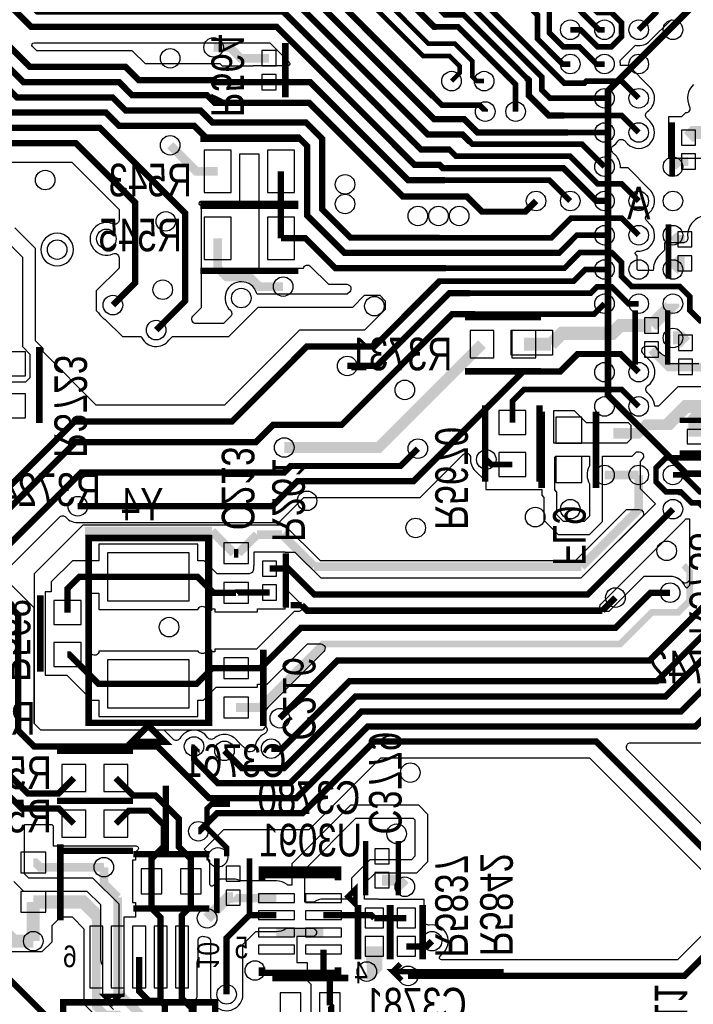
# Model space of a CAD drawing. Extents: x -394 to 5394, y -1015 to 6968.
# Tile 39 of 63: x 1781 to 2401, y 2602 to 3507. Entities that reach past the tile are written whole.
import ezdxf

# ---------------------------------------------------------------- set-up
doc = ezdxf.new("R2010")
doc.units = 0
for name, color, linetype in [('BG_SILKSCREEN_BOTTOM', 132, 'CONTINUOUS'), ('ET_BOTTOM', 1, 'CONTINUOUS'), ('PG_SILKSCREEN_BOTTOM', 2, 'CONTINUOUS'), ('PIN_BOTTOM', 1, 'CONTINUOUS'), ('RD_SILKSCREEN_BOTTOM', 254, 'CONTINUOUS'), ('VC_BOTTOM', 1, 'CONTINUOUS')]:
    doc.layers.add(name, color=color, linetype=linetype)

msp = doc.modelspace()

# ---------------------------------------------------------------- linework, layer by layer
at = {"layer": 'BG_SILKSCREEN_BOTTOM'}
for points, const_width in [([(1915, 2740), (1915, 2803)], 6), ([(1974, 2786), (1957, 2786), (1953, 2782), (1953, 2764), (1971, 2746), (1971, 2738)], 5), ([(2124, 2632), (2131, 2639)], 5), ([(2226, 2632), (2124, 2632), (2132, 2624)], 5)]:
    msp.add_lwpolyline(points, dxfattribs=dict(at, const_width=const_width))
at = {"layer": 'ET_BOTTOM'}
for points, format in [([(2077, 3974.2, 5.8, 5.8, 0), (2120.8, 3974.2, 5.8, 5.8, 0), (2302, 3793, 5.8, 5.8, 0), (2302, 3762, 5.8, 5.8, 0), (2332, 3732, 5.8, 5.8, 0), (2332, 3720, 5.2, 5.2, 0), (2332, 3671.9999, 5.2, 5.2, 0), (2365.876, 3638.1239, 5.2, 5.2, 0), (2365.876, 3513.828, 5.2, 5.2, 0), (2350.276, 3498.228, 5.2, 5.2, 0)], "xyseb"), ([(1729, 3796.0158, 5.8, 5.8, 0), (1729, 3688, 5.8, 5.8, 0), (1855, 3562, 5.8, 5.8, 0), (2036, 3562, 5.8, 5.8, 0), (2161, 3437, 5.2, 5.2, 0), (2169, 3429, 5.2, 5.2, 0), (2203.8, 3429, 5.2, 5.2, 0), (2209, 3423.8, 5.2, 5.2, 0), (2209, 3423, 5.2, 5.2, 0)], "xyseb"), ([(2287.283, 3498.228, 5.2, 5.2, 0), (2296.7174, 3498.228, 5.2, 5.2, 0), (2312.3174, 3482.628, 5.2, 5.2, 0), (2325.2418, 3482.628, 5.2, 5.2, 0), (2334.38, 3491.7662, 5.2, 5.2, 0), (2334.38, 3504.6898, 5.2, 5.2, 0), (2324.9458, 3514.124, 5.2, 5.2, 0), (2312.3182, 3514.124, 5.2, 5.2, 0), (2293, 3533.4422, 5.2, 5.2, 0), (2293, 3560, 5.2, 5.2, 0), (2224, 3629, 5.2, 5.2, 0), (2224, 3637.3016, 5.2, 5.2, 0), (2217, 3644.3016, 5.2, 5.2, 0), (2217, 3658.1016, 5.2, 5.2, 0), (2224, 3665.1016, 5.2, 5.2, 0), (2224, 3678.9016, 5.2, 5.2, 0), (2217, 3685.9016, 5.2, 5.2, 0), (2217, 3699.7016, 5.2, 5.2, 0), (2224, 3706.7016, 5.2, 5.2, 0), (2224, 3718, 5.8, 5.8, 0), (2190.7087, 3751.2913, 5.8, 5.8, 0), (2190.7087, 3783, 5.8, 5.8, 0)], "xyseb"), ([(2318.78, 3372.244, 5.2, 5.2, 0), (2298.024, 3393, 5.2, 5.2, 0), (2197, 3393, 5.2, 5.2, 0), (2194.9315, 3395.0685, 5.8, 5.8, 0), (2188, 3402, 5.8, 5.8, 0), (2156, 3402, 5.8, 5.8, 0), (2029, 3529, 5.8, 5.8, 0), (1805, 3529, 5.8, 5.8, 0), (1766, 3568, 5.8, 5.8, 0), (1578.9309, 3568, 5.8, 5.8, 0), (1559, 3587.9309, 5.8, 5.8, 0), (1559, 3625, 5.8, 5.8, 0), (1520, 3664, 5.8, 5.8, 0), (1336, 3664, 5.8, 5.8, 0), (1322, 3650, 5.8, 5.8, 0)], "xyseb"), ([(2350.276, 3340.748, 5.2, 5.2, 0), (2334.38, 3356.644, 5.2, 5.2, 0), (2312.3174, 3356.644, 5.2, 5.2, 0), (2286.9614, 3382, 5.2, 5.2, 0), (2182.0001, 3382, 5.2, 5.2, 0), (2176.0001, 3388, 5.8, 5.8, 0), (2150, 3388, 5.8, 5.8, 0), (2023, 3515, 5.8, 5.8, 0), (1797, 3515, 5.8, 5.8, 0), (1758, 3554, 5.8, 5.8, 0), (1573, 3554, 5.8, 5.8, 0), (1545, 3582, 5.8, 5.8, 0), (1545, 3619, 5.8, 5.8, 0), (1521, 3643, 5.8, 5.8, 0), (1424, 3643, 5.8, 5.8, 0), (1359, 3578, 5.8, 5.8, 0), (1287, 3578, 5.8, 5.8, 0)], "xyseb"), ([(2065.252, 3637.3464, 5.8, 5.8, 0), (2065.252, 3597.748, 5.8, 5.8, 0), (2162, 3501, 5.8, 5.8, 0), (2164, 3501, 5.2, 5.2, 0), (2184, 3501, 5.2, 5.2, 0), (2237, 3448, 5.2, 5.2, 0), (2237, 3423, 5.2, 5.2, 0)], "xyseb"), ([(2350.276, 3403.74, 5.2, 5.2, 0), (2334.676, 3419.34, 5.2, 5.2, 0), (2281.66, 3419.34, 5.8, 5.8, 0), (2267.66, 3419.34, 5.8, 5.8, 0), (2249, 3438, 5.8, 5.8, 0), (2249, 3452, 5.8, 5.8, 0), (2247.0005, 3453.9995, 5.2, 5.2, 0), (2189, 3512, 5.2, 5.2, 0), (2172, 3512, 5.2, 5.2, 0), (2158, 3526, 5.8, 5.8, 0), (2081, 3603, 5.8, 5.8, 0), (2081, 3637.3464, 5.8, 5.8, 0)], "xyseb"), ([(2318.78, 3435.236, 5.2, 5.2, 0), (2268.764, 3435.236, 5.2, 5.2, 0), (2261, 3443, 5.2, 5.2, 0), (2261, 3455.0003, 5.2, 5.2, 0), (2192.997, 3523, 5.2, 5.2, 0), (2181.5124, 3523, 5.2, 5.2, 0), (2160.5, 3544.0124, 5.8, 5.8, 0), (2096.748, 3607.7644, 5.8, 5.8, 0), (2096.748, 3637.3464, 5.8, 5.8, 0)], "xyseb"), ([(2112.496, 3637.3464, 5.8, 5.8, 0), (2112.496, 3614.0101, 5.8, 5.8, 0), (2161, 3565.5061, 5.2, 5.2, 0), (2176.4, 3550.1061, 5.2, 5.2, 0), (2176.4, 3543.5374, 5.2, 5.2, 0), (2186.7374, 3533.2, 5.2, 5.2, 0), (2197.8, 3533.2, 5.2, 5.2, 0), (2282, 3449, 5.2, 5.2, 0), (2300.164, 3449, 5.2, 5.2, 0), (2302, 3450.836, 5.2, 5.2, 0), (2334.676, 3450.836, 5.2, 5.2, 0), (2350.276, 3435.236, 5.2, 5.2, 0)], "xyseb"), ([(2318.78, 3403.74, 5.2, 5.2, 0), (2285.2601, 3403.74, 5.8, 5.8, 0), (2201.774, 3403.74, 5.8, 5.8, 0), (2189.514, 3416, 5.8, 5.8, 0), (2162, 3416, 5.8, 5.8, 0), (2035, 3543, 5.8, 5.8, 0), (1814, 3543, 5.8, 5.8, 0), (1775, 3582, 5.8, 5.8, 0), (1703, 3582, 5.8, 5.8, 0), (1683, 3602, 5.8, 5.8, 0)], "xyseb"), ([(1465, 3577, 5.8, 5.8, 0), (1465, 3574, 5.8, 5.8, 0), (1542, 3497, 5.8, 5.8, 0), (1699, 3497, 5.8, 5.8, 0), (1726, 3470, 5.8, 5.8, 0), (1744, 3470, 5.8, 5.8, 0), (1778, 3436, 5.8, 5.8, 0), (1866, 3436, 5.8, 5.8, 0), (1878, 3424, 5.8, 5.8, 0), (1947, 3424, 5.8, 5.8, 0), (1958, 3413, 5.8, 5.8, 0), (2044, 3413, 5.8, 5.8, 0), (2059, 3398, 5.8, 5.8, 0), (2059, 3333, 5.8, 5.8, 0), (2085, 3307, 5.8, 5.8, 0), (2167, 3307, 5.2, 5.2, 0), (2270, 3307, 5.2, 5.2, 0), (2287.852, 3324.852, 5.2, 5.2, 0), (2334.676, 3324.852, 5.2, 5.2, 0), (2350.276, 3309.252, 5.2, 5.2, 0)], "xyseb"), ([(2318.78, 3309.252, 5.2, 5.2, 0), (2293.2521, 3309.252, 5.2, 5.2, 0), (2277.0001, 3293, 5.8, 5.8, 0), (2079.4838, 3293, 5.8, 5.8, 0), (2045, 3327.4838, 5.8, 5.8, 0), (2045, 3391.415, 5.8, 5.8, 0), (2037.415, 3399, 5.8, 5.8, 0), (1952, 3399, 5.8, 5.8, 0), (1941, 3410, 5.8, 5.8, 0), (1872, 3410, 5.8, 5.8, 0), (1860, 3422, 5.8, 5.8, 0), (1772, 3422, 5.8, 5.8, 0), (1738, 3456, 5.8, 5.8, 0), (1720, 3456, 5.8, 5.8, 0), (1693, 3483, 5.8, 5.8, 0), (1530, 3483, 5.8, 5.8, 0), (1475, 3538, 5.8, 5.8, 0), (1421, 3538, 5.8, 5.8, 0), (1399, 3516, 5.8, 5.8, 0), (1330, 3516, 5.8, 5.8, 0), (1200.2, 3386.2, 5.8, 5.8, 0), (1200.2, 3237.2997, 5.8, 5.8, 0), (1119.9003, 3157, 5.8, 5.8, 0)], "xyseb"), ([(2425.6142, 3322.3508, 0.705192), (2395.4201, 3306.9153, -0.452879), (2391.454, 3302.396), (2374.1351, 3302.396), (2374.1351, 3295.5752), (2369.0439, 3290.4841, 0.185941), (2363.7943, 3278.6562), (2363.6992, 3276.7562), (2349.8618, 3276.7562), (2348.9802, 3277.6378), (2348.9802, 3290.2654), (2346.5706, 3292.675), (2348.6149, 3294.7193), (2349.5047, 3294.6722, 0.687462), (2360.5999, 3319.5759), (2357.7455, 3322.4303, -0.473669), (2358.3594, 3328.5897, 0.473671), (2360.5999, 3351.0719), (2340.4276, 3371.2442), (2333.4671, 3371.2442), (2333.3537, 3373.1237, 0.183289), (2329.1039, 3382.5679), (2326.2495, 3385.4223, -0.473669), (2326.8634, 3391.5817, 0.099656), (2330.9383, 3395.6566, -0.473669), (2337.0977, 3396.2705), (2339.9521, 3393.4161, 1), (2360.5999, 3414.0639), (2357.7455, 3416.9183, -0.473669), (2358.3594, 3423.0777, 0.473671), (2360.5999, 3445.5599), (2340.7236, 3465.4362), (2333.4484, 3465.4362), (2333.3671, 3467.3514, 0.025452), (2333.2286, 3468.8304), (2333.0845, 3469.8229), (2347.1851, 3483.9235), (2348.1776, 3483.7794, 0.236682), (2360.5999, 3487.9041), (2380.4762, 3507.7804)], "xyb"), ([(2010, 3450, 5.8, 5.8, 0), (2048, 3450, 5.8, 5.8, 0), (2138, 3360, 5.8, 5.8, 0), (2172, 3360, 5.2, 5.2, 0), (2268.031, 3360, 5.2, 5.2, 0), (2287.283, 3340.748, 5.2, 5.2, 0)], "xyseb"), ([(2400.5399, 3447.9641, 0.318039), (2397.0309, 3427.4667, -0.551867), (2393.4226, 3421.7402), (2393.3095, 3421.7402), (2389.5925, 3418.0232), (2377.5482, 3418.0232), (2377.5482, 3380.0228), (2414.5486, 3380.0228)], "xyb"), ([(1548.8688, 3376.5), (1828.497, 3376.5), (1871.998, 3332.999), (1871.998, 3323.2753, -0.542206), (1866.3795, 3319.6174, 1.535983), (1866.3795, 3292.1826, -0.542206), (1871.998, 3288.5247), (1871.998, 3278.998), (1851, 3258), (1851, 3240), (1853.071, 3237.929, 0.148337), (1859.229, 3231.771), (1875, 3216), (1892.2902, 3216), (1892.8549, 3214.9412, 0.540401), (1917.8491, 3212.6867), (1921.1625, 3216), (1973, 3216), (2000, 3243), (2087, 3243), (2098, 3254), (2112, 3254), (2117, 3249), (2117, 3241), (2098, 3222), (2038, 3222), (1969, 3153), (1851, 3153), (1802.0002, 3201.9998), (1802.0002, 3204.9706), (1795.0002, 3211.9706), (1795.0002, 3293.9706), (1795, 3293.9708), (1795, 3297), (1776, 3316)], "xyb"), ([(2021, 3306.4848, 5.8, 5.8, 0), (2043.5152, 3306.4848, 5.8, 5.8, 0), (2071, 3279, 5.8, 5.8, 0), (2173, 3279, 5.2, 5.2, 0), (2281.9999, 3279, 5.2, 5.2, 0), (2296.3559, 3293.356, 5.2, 5.2, 0), (2325.2418, 3293.356, 5.2, 5.2, 0), (2334.38, 3284.2178, 5.2, 5.2, 0), (2334.38, 3271.5902, 5.2, 5.2, 0), (2343.8142, 3262.156, 5.2, 5.2, 0), (2387.9378, 3262.156, 5.2, 5.2, 0), (2397.372, 3252.7218, 5.2, 5.2, 0), (2397.372, 3240.0942, 5.2, 5.2, 0), (2406.8062, 3230.66, 5.2, 5.2, 0), (2446.1382, 3230.66, 5.2, 5.2, 0), (2468.214, 3252.7358, 5.2, 5.2, 0)], "xyseb"), ([(1454, 3023, 5.8, 5.8, 0), (1475.6288, 3044.6288, 5.8, 5.8, 0), (1579.3712, 3044.6288, 5.8, 5.8, 0), (1592.9, 3031.1, 5.8, 5.8, 0), (1724.1, 3031.1, 5.8, 5.8, 0), (1831, 3138, 5.8, 5.8, 0), (1976, 3138, 5.8, 5.8, 0), (2045, 3207, 5.8, 5.8, 0), (2107, 3207, 5.8, 5.8, 0), (2167, 3267, 5.2, 5.2, 0), (2290.424, 3267, 5.2, 5.2, 0), (2301.18, 3277.756, 5.2, 5.2, 0), (2318.78, 3277.756, 5.2, 5.2, 0)], "xyseb"), ([(2350.276, 3246.26, 5.2, 5.2, 0), (2340.8426, 3246.26, 5.2, 5.2, 0), (2325.2426, 3261.86, 5.2, 5.2, 0), (2311.86, 3261.86, 5.2, 5.2, 0), (2306, 3256, 5.2, 5.2, 0), (2195, 3256, 5.8, 5.8, 0), (2176, 3256, 5.8, 5.8, 0), (2109, 3189, 5.8, 5.8, 0), (2082, 3189, 5.8, 5.8, 0)], "xyseb"), ([(1490, 3021, 5.8, 5.8, 0), (1499.8288, 3030.8288, 5.8, 5.8, 0), (1565.1712, 3030.8288, 5.8, 5.8, 0), (1580, 3016, 5.8, 5.8, 0), (1729, 3016, 5.8, 5.8, 0), (1832, 3119, 5.8, 5.8, 0), (1998, 3119, 5.8, 5.8, 0), (2014, 3135, 5.8, 5.8, 0), (2077, 3135, 5.8, 5.8, 0), (2178.6433, 3236.6433, 5.8, 5.8, 0), (2199.6433, 3236.6433, 5.2, 5.2, 0), (2309.1633, 3236.6433, 5.2, 5.2, 0), (2318.78, 3246.26, 5.2, 5.2, 0)], "xyseb"), ([(2413.268, 3169.7722), (2386.3161, 3169.7722), (2368.5441, 3152.0002), (2364.9786, 3152.0002), (2364.7441, 3153.7317, 0.164143), (2360.5999, 3162.0959), (2357.9619, 3164.7339, -0.472701), (2358.5651, 3170.8863, 0.472693), (2360.812, 3193.804), (2354.3087, 3200.3074, -0.668175), (2357.1371, 3207.1358), (2365.4681, 3207.1358, 0.186898), (2374.8601, 3198.1437), (2374.8601, 3191.2), (2405.4846, 3191.2)], "xyb"), ([(2327, 3127, 10, 10, 0), (2349.5, 3127, 10, 10, 0), (2357.5, 3135, 10, 10, 0), (2377, 3135, 12, 12, 0), (2393.772, 3151.772, 12, 12, 0), (2413.268, 3151.772, 12, 12, 0)], "xyseb"), ([(2020, 2865, 5.8, 5.8, 0), (2073, 2918, 5.8, 5.8, 0), (2360, 2918, 5.8, 5.8, 0), (2412, 2970, 5.8, 5.8, 0), (2412, 3057, 5.2, 5.2, 0), (2406, 3063, 5.2, 5.2, 0), (2399, 3063, 5.2, 5.2, 0), (2389, 3073, 5.8, 5.8, 0), (2388, 3073, 5.8, 5.8, 0), (2387.82, 3073.18, 5.2, 5.2, 0), (2375.3102, 3073.18, 5.2, 5.2, 0), (2366.172, 3082.3182, 5.2, 5.2, 0), (2366.172, 3095.2418, 5.2, 5.2, 0), (2375.3102, 3104.38, 5.2, 5.2, 0), (2448.62, 3104.38, 5.2, 5.2, 0), (2457, 3096, 5.2, 5.2, 0)], "xyseb"), ([(2012, 2837, 5.8, 5.8, 0), (2022, 2837, 5.8, 5.8, 0), (2084, 2899, 5.8, 5.8, 0), (2367, 2899, 5.8, 5.8, 0), (2414, 2946, 5.8, 5.8, 0), (2414, 2956, 5.8, 5.8, 0), (2427, 2969, 5.8, 5.8, 0), (2427, 3060, 5.2, 5.2, 0), (2413.82, 3073.18, 5.2, 5.2, 0), (2406.8054, 3073.18, 5.2, 5.2, 0), (2391.2054, 3088.78, 5.2, 5.2, 0), (2381.772, 3088.78, 5.2, 5.2, 0)], "xyseb"), ([(2391.613, 3005.6123, 6, 6, 0), (2397.1626, 3000.0627, 6, 6, 0), (2397.1626, 2973.0264, 6, 6, 0), (2386.6193, 2962.4831, 6, 6, 0), (2362.4831, 2962.4831, 6, 6, 0), (2333.3, 2933.3, 6, 6, 0), (2161.0002, 2933.3, 6, 6, 0), (2161, 2933.3002, 6, 6, 0), (2144.6122, 2933.3002, 6, 6, 0), (2144.612, 2933.3, 6, 6, 0), (2060.6702, 2933.3, 8, 8, 0), (2002.26, 2874.8898, 8, 8, 0)], "xyseb"), ([(1403, 2979, 5.8, 5.8, 0), (1425.4236, 3001.4236, 5.8, 5.8, 0), (1542.5764, 3001.4236, 5.8, 5.8, 0), (1556, 2988, 5.8, 5.8, 0), (1751.3145, 2988, 5.8, 5.8, 0), (1779, 2960.3145, 5.8, 5.8, 0), (1779, 2853.9309, 5.8, 5.8, 0), (1793.9309, 2839, 5.8, 5.8, 0), (1907.3348, 2839, 5.8, 5.8, 0), (1954.8348, 2791.5, 5.8, 5.8, 0), (2035.0486, 2791.5, 5.8, 5.8, 0), (2100.9486, 2857.4, 5.8, 5.8, 0), (2402.501, 2857.4, 5.8, 5.8, 0), (2453.0002, 2907.8992, 5.8, 5.8, 0)], "xyseb"), ([(2436.5847, 2693.3714), (2386.1135, 2642.9002), (2168.8007, 2642.9002, -0.668179), (2167.3865, 2646.3144), (2169.3133, 2648.2413, 0.775121), (2157.524, 2674.7944, -0.463658), (2152.8638, 2678.7396), (2152.8638, 2698.1695), (2110.9355, 2698.1695), (2110.4308, 2698.6742), (2098.0002, 2698.6742), (2098.0002, 2713.0294), (2107.8724, 2722.9016), (2146.069, 2722.9016), (2156.26, 2733.093), (2156.26, 2776.5091), (2147.7689, 2785.0002), (2085.0294, 2785.0002), (2030.9998, 2730.9706), (2030.9998, 2711.5222), (2027.2485, 2711.5222), (2026.7023, 2711.9557, 0.169315), (2016.8335, 2715.3962), (1984.1701, 2715.3962), (1983.7881, 2715.5626, 0.103049), (1977, 2716.9766), (1964.9347, 2716.9766), (1962.9347, 2714.9766), (1962.4998, 2714.9766), (1962.4998, 2714.5417), (1959.0246, 2711.0665, -0.668169), (1955.6104, 2712.4807), (1955.6104, 2734.5002), (1953.0104, 2734.5002), (1953.0104, 2741.8732), (1950.2354, 2744.6482), (1968.3871, 2762.7998), (2046.9367, 2762.7998), (2112.8367, 2828.6998), (2304.9128, 2828.6998), (2433.4128, 2700.1998)], "xyb"), ([(1775.2798, 2714.7202), (1784, 2706), (1842.3723, 2706), (1854.7996, 2693.5727), (1854.7996, 2645.3878, 0.127016), (1856.7996, 2637.6418), (1856.7996, 2608.8876), (1860, 2608.8876), (1860, 2604), (1867, 2597)], "xyb"), ([(1851.1148, 2645.3878, 8, 8, 0), (1851.1148, 2683.8852, 12, 12, 0), (1839, 2696, 12, 12, 0), (1793, 2696, 12, 12, 0)], "xyseb"), ([(1947.9002, 2601.8244), (1942.971, 2606.7535), (1943.855, 2608.8876), (1943.855, 2640.277), (1943.9615, 2640.5902, 0.08214), (1944.755, 2645.3878), (1944.755, 2660.4333, -0.475172), (1949.5636, 2664.3507, 0.040188), (1952.2713, 2664.0154, -0.401707), (1956.0998, 2660.0191), (1956.0998, 2612.7326), (1956.088, 2612.6246, 1.114863), (1985.912, 2612.6246), (1985.9002, 2612.7326), (1985.9002, 2656.8282), (1997.9458, 2668.8738), (2016.8335, 2668.8738, 0.159967), (2025.6659, 2671.7738), (2051.3081, 2671.7738, 0.01215), (2051.9015, 2671.3589, -0.536549), (2051.9015, 2664.6931, 0.01215), (2051.3081, 2664.2782), (2035.6403, 2664.2782), (2035.6403, 2640.2778), (2045.2403, 2640.2778), (2045.2403, 2623.6877), (2048.61, 2620.318), (2048.61, 2581.4998)], "xyb")]:
    msp.add_lwpolyline(points, format=format, dxfattribs=at)
for points, const_width in [([(1078, 3591), (1166, 3591), (1197, 3560), (1361, 3560), (1430, 3629), (1511, 3629), (1531, 3609), (1531, 3570), (1562, 3539), (1753, 3539), (1791, 3501), (2017, 3501), (2144, 3374), (2167, 3374), (2170, 3371), (2281, 3371), (2311.252, 3340.748), (2318.78, 3340.748)], 5.8), ([(2165, 3637.3464), (2165, 3604), (2202.285, 3566.715), (2212.285, 3566.715), (2221.9929, 3557.0071), (2221.9929, 3547.0071), (2231, 3538), (2239, 3538), (2248.2656, 3528.7344), (2248.2656, 3520.7344), (2257, 3512), (2257, 3490), (2280.268, 3466.732), (2287.283, 3466.732)], 5.2), ([(2180.748, 3637.3464), (2180.748, 3622.252), (2200, 3603), (2214, 3603), (2268, 3549), (2268, 3495.4492), (2280.8212, 3482.628), (2295.372, 3482.628), (2311.268, 3466.732), (2318.78, 3466.732)], 5.2), ([(2196.496, 3637.3464), (2196.496, 3624.7464), (2205.2424, 3616), (2219, 3616), (2279, 3556), (2279, 3533.0172), (2313.7892, 3498.228), (2318.78, 3498.228)], 5.2), ([(1997.9842, 3627), (1998.4842, 3627), (2012.4842, 3613), (2029.1221, 3613), (2156.7221, 3485.4), (2180.9891, 3485.4), (2197, 3469.3891), (2197, 3455.25), (2201.25, 3451), (2208, 3451)], 4.25), ([(2010, 3450), (1961, 3450), (1959, 3452), (1890, 3452), (1878, 3464), (1790, 3464), (1756, 3498), (1738, 3498), (1711, 3525), (1556, 3525), (1509, 3572), (1509, 3590), (1487, 3612), (1445, 3612), (1377, 3544), (1308, 3544), (1214, 3450), (1046.9999, 3450), (1012, 3415.0001), (1012, 3380), (1020, 3372)], 5.8), ([(2255.787, 3340.748), (2245.9582, 3330.9192), (2206.0808, 3330.9192), (2192, 3345), (2133, 3345), (2047, 3431), (1960, 3431), (1953, 3438), (1884, 3438), (1872, 3450), (1784, 3450), (1750, 3484), (1732, 3484), (1705, 3511), (1550, 3511), (1495, 3566), (1495, 3579), (1479, 3595), (1457, 3595), (1392, 3530), (1320, 3530), (1220, 3430), (1046.1, 3430)], 5.8), ([(1997.9842, 3588.5), (2011.0842, 3601.6), (2024.4, 3601.6), (2152, 3474), (2176.267, 3474), (2185.6, 3464.667), (2185.6, 3458.6), (2178, 3451)], 4.25), ([(533.5, 3226.5), (552.5, 3226.5), (676, 3103), (901, 3103), (913, 3115), (1136.4489, 3115), (1244, 3222.5511), (1244, 3354.0001), (1361.9999, 3472), (1415, 3472), (1439, 3496), (1457, 3496), (1512, 3441), (1572, 3441), (1605, 3408), (1854.3145, 3408), (1932.9, 3329.4145), (1932.9, 3248.8096), (1906.0904, 3222)], 5.8), ([(1449, 3478), (1458.8288, 3468.1712), (1464.8288, 3468.1712), (1506, 3427), (1561, 3427), (1594, 3394), (1832.0691, 3394), (1886.8982, 3339.1709), (1886.8982, 3265.5982), (1866.3, 3245)], 5.8), ([(2010, 3472.04), (1983.96, 3472.04), (1974, 3482), (1959, 3482)], 8), ([(2413.268, 3403.74), (2400.7654, 3403.74), (2396.0484, 3399.023)], 12), ([(1962.7324, 3368), (1943, 3368), (1919, 3392)], 8), ([(2396.0484, 3376.9758), (2386.5038, 3376.9758), (2381.772, 3372.244)], 8), ([(2021, 3368), (2021, 3306.4848)], 5.8), ([(2023, 3262), (2001, 3262), (1992, 3271), (1970.7172, 3271), (1962.7324, 3278.9848), (1962.7324, 3306.4848)], 8), ([(2392.6353, 3305.443), (2385.581, 3305.443), (2381.772, 3309.252)], 8), ([(2392.6353, 3283.3958), (2387.4118, 3283.3958), (2381.772, 3277.756)], 12), ([(2381.772, 3246.26), (2381.772, 3245.8928), (2362.0152, 3226.136)], 12), ([(2362.0152, 3226.136), (2333.136, 3226.136), (2326, 3219), (2279.5826, 3219), (2269.5826, 3209)], 12), ([(2269.5826, 3209), (2244.5826, 3209)], 12), ([(2381.772, 3214.764), (2388.7965, 3214.764), (2393.3603, 3210.2002)], 12), ([(2206, 3209), (2111, 3114), (2024, 3114)], 10), ([(2362.0152, 3204.0888), (2377.951, 3188.153), (2393.3603, 3188.153)], 8), ([(2350.276, 3183.268), (2333.544, 3200), (2294, 3200), (2278, 3184), (2244.0001, 3184), (2143.0001, 3083), (2036, 3083), (2013, 3060), (1834, 3060)], 5.8), ([(2393.3603, 3188.153), (2408.383, 3188.153), (2413.268, 3183.268)], 8), ([(2234, 3137), (2234, 3156.6), (2244.772, 3167.372), (2334.676, 3167.372), (2350.276, 3151.772)], 5.2), ([(2413.268, 3151.772), (2402, 3140.504), (2402, 3124)], 12), ([(2147, 3113), (2131.0006, 3097.0004), (2042, 3097), (2030, 3097), (2024, 3091), (1837, 3091), (1748, 3002), (1568, 3002), (1558, 3012)], 5.8), ([(2210, 3103), (2214.5826, 3098.4174), (2234, 3098.4174)], 5.2), ([(1969, 2835), (1984.9, 2819.1), (2023.6162, 2819.1), (2089.5162, 2885), (2375, 2885), (2425, 2935), (2425, 2951), (2439, 2965), (2439, 3077), (2427.22, 3088.78), (2413.268, 3088.78)], 5.8), ([(2297.5001, 3004.5), (2350.276, 3057.2759), (2350.276, 3088.78)], 8), ([(2350.276, 3088.78), (2318.78, 3088.78)], 8), ([(2010.5, 3002.62), (2027.9003, 3002.62), (2051.7205, 2978.7998), (2303.2888, 2978.7998), (2381.772, 3057.283)], 5.8), ([(1840.5093, 3037.0526), (1957.3976, 3037.0526)], 8), ([(1957.3976, 3037.0526), (1977.76, 3016.6902)], 8), ([(1981.76, 3016.6902), (1999.0382, 3033.9684)], 8), ([(1999.0382, 3033.9684), (2022.0316, 3033.9684)], 8), ([(2022.0316, 3033.9684), (2051.5, 3004.5)], 8), ([(1977.76, 3016.6902), (1979.76, 3016.6902)], 8), ([(1979.76, 3016.6902), (1981.76, 3016.6902)], 8), ([(2051.5, 3004.5), (2297.5001, 3004.5)], 8), ([(1898.98, 2995), (1835.36, 2995), (1824.5, 2984.14), (1824.5, 2962.24)], 5.8), ([(1979.76, 2980.4698), (1958.7302, 2980.4698), (1944.2, 2995), (1898.98, 2995)], 5.8), ([(2010.5, 2980.58), (1979.8702, 2980.58), (1979.76, 2980.4698)], 5.8), ([(2379.1626, 2980.4831), (2361.2626, 2980.4831), (2328.9797, 2948.2002), (2039.2503, 2948.2002), (2002.1603, 2911.1102), (1979.76, 2911.1102)], 5.8), ([(1761, 2953), (1743, 2971), (1725, 2971), (1715, 2961), (1715, 2945), (1725, 2935), (1725.6847, 2935), (1741.9, 2918.7847), (1741.9, 2822.3974), (1782.1974, 2782.1), (1816.3174, 2782.1), (1830.4174, 2768)], 5.8), ([(2030, 2969), (2040, 2969)], 6), ([(2316.828, 2964), (2045, 2964), (2040, 2969)], 6), ([(2316.828, 2964), (2328.828, 2976)], 6), ([(1733, 2953), (1755.7, 2930.3), (1755.7, 2828.1136), (1787.9136, 2795.9), (1816.3174, 2795.9), (1830.4174, 2810)], 5.8), ([(1898.98, 2896.58), (1853.08, 2896.58), (1826, 2923.66), (1824.5, 2923.66)], 5.8), ([(1898.98, 2896.58), (1943.38, 2896.58), (1957.8, 2911), (1961.2498, 2911), (1961.36, 2911.1102), (1979.76, 2911.1102)], 5.8), ([(2428, 2910), (2389.2, 2871.2), (2095.2324, 2871.2), (2029.3324, 2805.3), (1962.9808, 2805.3), (1941, 2827.2808), (1941, 2839)], 5.8), ([(2002.26, 2874.8898), (1979.76, 2874.8898)], 8), ([(1793, 2660), (1775, 2660), (1763, 2672), (1763, 2777), (1725, 2815), (1725, 2848), (1713, 2860), (1544, 2860), (1524, 2840), (1524, 2817), (1500.29, 2793.29), (1461, 2793.29)], 12), ([(2647, 2691), (2611, 2727), (2468.7836, 2727), (2456.8836, 2715.1), (2439.5847, 2715.1), (2311.0847, 2843.6), (2106.6648, 2843.6), (2040.7648, 2777.7), (1962.2152, 2777.7), (1945.5152, 2761), (1945, 2761)], 5.8), ([(1869, 2810), (1885.2, 2793.8), (1905.7162, 2793.8), (1926.9, 2772.6162), (1926.9, 2746.9115), (1938.1102, 2735.7013), (1938.1102, 2715)], 5.8), ([(1869, 2768), (1881, 2780), (1900, 2780), (1913.1, 2766.9), (1913.1, 2746.9115), (1901.8898, 2735.7013), (1901.8898, 2715)], 5.8), ([(1846.5218, 2574.5218), (1832.0436, 2589), (1807.0001, 2589), (1746.1, 2649.9001), (1746.1, 2732.4162), (1742, 2736.5162), (1742, 2756)], 5.8), ([(1858, 2728), (1799.2204, 2728), (1795, 2732.2204), (1793, 2732.2204)], 8), ([(1858, 2728), (1858, 2713), (1870.7998, 2700.2002)], 8), ([(1910.1698, 2645.3878), (1910.1698, 2681.8302), (1901.8898, 2690.1102), (1901.8898, 2715)], 5.8), ([(1929.8548, 2645.3878), (1929.8548, 2683.8548), (1938.1102, 2692.1102), (1938.1102, 2715)], 5.8), ([(2114, 2715.9764), (2129.0236, 2715.9764), (2135, 2710)], 10), ([(2813, 2684), (2690, 2684), (2679, 2673), (2639, 2673), (2603, 2709), (2473.2854, 2709), (2392.2854, 2628), (2138, 2628)], 5.8), ([(1793, 2696), (1793, 2660)], 12), ([(1870.7998, 2700.2002), (1870.7998, 2645.3878)], 8), ([(1953, 2681), (1971.9764, 2699.9764), (1977, 2699.9764)], 10), ([(2016.8335, 2699.522), (1977.4544, 2699.522), (1977, 2699.9764)], 7.748), ([(1971, 2611), (1971, 2663.0001), (1991.7739, 2683.774), (2016.8335, 2683.774)], 5.8), ([(2060.1405, 2683.774), (2104.2589, 2683.774), (2106.8636, 2681.1693)], 5.8), ([(2136.3636, 2681.1693), (2106.8636, 2681.1693)], 5.8), ([(2060.1405, 2668.026), (2016.8335, 2668.026)], 7.748), ([(2106.8636, 2655.1851), (2106.8636, 2636.8636), (2102, 2632), (2100, 2632)], 15), ([(2136.3636, 2655.1851), (2155.1851, 2655.1851), (2160, 2660)], 5.8), ([(2066.1102, 2601), (2066.1102, 2623.8899), (2060.1405, 2629.8596), (2060.1405, 2652.278)], 5.8), ([(1882.6108, 2574.5218), (1882.3628, 2574.5218), (1882.3628, 2580.6373), (1871.0001, 2592), (1859.1148, 2592), (1851.1148, 2600), (1851.1148, 2645.3878)], 8), ([(1898.3588, 2574.5218), (1898.3588, 2585.6413), (1870.7998, 2613.2003), (1870.7998, 2645.3878)], 8), ([(1910.1698, 2605.1378), (1899.3027, 2605.1378), (1890.4848, 2613.9557), (1890.4848, 2645.3878)], 5.8), ([(1910.1698, 2645.3878), (1910.1698, 2605.1378)], 5.8), ([(1929.8548, 2645.3878), (1929.8548, 2607.283), (1939, 2598.1378), (1939, 2550), (1932.0258, 2543.0258), (1914.1068, 2543.0258)], 5.8), ([(1914.1068, 2574.5218), (1914.1068, 2601.2008), (1910.1698, 2605.1378)], 5.8), ([(2067.2913, 2551), (2067.2913, 2599.8189), (2066.1102, 2601)], 5.8)]:
    msp.add_lwpolyline(points, dxfattribs=dict(at, const_width=const_width))
for points in [[(1967.1719, 3464.9002), (1965.1719, 3466.9002), (1896.1719, 3466.9002), (1884.1719, 3478.9002), (1796.1719, 3478.9002), (1792.3865, 3482.6856, -0.668179), (1793.8007, 3486.0998), (2010.8281, 3486.0998), (2028.6135, 3468.3144, -0.668179), (2027.1993, 3464.9002), (2024.5002, 3464.9002), (2024.5002, 3465.0002), (1995.4998, 3465.0002), (1995.4998, 3464.9002)], [(1939.9911, 3234.8286), (1947.8002, 3242.6377), (1947.8002, 3335.5864), (1946.301, 3337.0856, -0.668179), (1947.7152, 3340.4998), (1983.2326, 3340.4998), (1983.2326, 3384.0998), (2000.4998, 3384.0998), (2000.4998, 3340.4998), (2006.0998, 3340.4998), (2006.0998, 3333.985), (2000.4998, 3333.985), (2000.4998, 3278.9846), (2041.6888, 3278.9846, -0.561954), (2048.3286, 3280.5993), (2064.8281, 3264.0998), (2081.4721, 3264.0998, -0.668177), (2084.3005, 3257.2714), (2082.0294, 3255.0002), (1999.0935, 3255.0002), (1998.6283, 3256.3472, 1.290033), (1974.3988, 3240.3154, -0.42926), (1974.5469, 3234.5178), (1968.0294, 3228.0002), (1942.8195, 3228.0002, -0.668175)], [(1830.0002, 3296, 1), (1799.9998, 3296, 1)], [(1991.0719, 2834.0002), (1980.7612, 2844.3109), (1980.6931, 2844.3956, 0.420299), (1959.364, 2846.4958, -0.446271), (1953.4694, 2847.3379, 0.555396), (1928.0147, 2846.5092, -0.492925), (1921.7236, 2845.6833), (1913.5067, 2853.9002), (1800.1028, 2853.9002), (1793.9002, 2860.1028), (1793.9002, 2966.4864), (1763.7293, 2996.6572), (1817.1159, 3050.0438, -0.428145), (1822.9034, 3049.9069, 0.239751), (1835.6246, 3045.088), (1835.7326, 3045.0998), (2019.1719, 3045.0998), (2042.1719, 3068.0998), (2149.172, 3068.0998), (2188.6542, 3107.5821, -0.702879), (2195.4648, 3104.3765, 0.223572), (2199.6761, 3092.6761), (2208.535, 3083.8172), (2209.4998, 3083.8172), (2209.4998, 3075.4172), (2260.9998, 3075.4172), (2260.9998, 3070.0294), (2262.9998, 3068.0294), (2262.9998, 3047.0294), (2276.0294, 3033.9998), (2304.9706, 3033.9998), (2317.0002, 3046.0294), (2317.0002, 3105.9998), (2344.2433, 3105.9998), (2348.2433, 3109.9998), (2350.6254, 3109.9998, -0.668172), (2353.4538, 3103.1714), (2351.5718, 3101.2894), (2351.5718, 3076.2706), (2365.6297, 3062.2127), (2297.1169, 2993.7), (2057.8924, 2993.7), (2034.0722, 3017.5202), (2025.0002, 3017.5202), (2025.0002, 3017.6202), (1995.9998, 3017.6202), (1995.9998, 3006.0563), (1995.9525, 3005.8426, 0.063183), (1995.6086, 3002.1076, -0.424326), (1991.611, 2997.97), (1962.3021, 2997.97), (1950.3719, 3009.9002), (1944.4802, 3009.9002), (1944.4802, 3025.0002), (1853.4798, 3025.0002), (1853.4798, 3009.9002), (1829.1881, 3009.9002), (1809.5998, 2990.3119), (1809.5998, 2981.2402), (1803.9998, 2981.2402), (1803.9998, 2904.6598), (1823.9281, 2904.6598), (1846.9081, 2881.6798), (1853.4798, 2881.6798), (1853.4798, 2866.5798), (1944.4802, 2866.5798), (1944.4802, 2881.6798), (1949.5519, 2881.6798), (1961.4821, 2893.61), (1999.2602, 2893.61), (1999.2602, 2896.21), (2008.3322, 2896.21), (2045.4222, 2933.3), (2057.5711, 2933.3, -0.668175), (2060.3995, 2926.4716), (2010.6891, 2876.7612), (2010.6044, 2876.6931, 0.39037), (2007.5759, 2856.5948, -0.466561), (2005.8917, 2850.7002, 0.281806), (1997.0206, 2837.7896, -0.398872), (1993.0261, 2834.0002)], [(2305, 3051), (2300, 3046), (2281, 3046), (2275, 3052), (2275, 3073), (2273, 3075), (2273, 3105), (2273.9998, 3105.9998), (2305, 3105.9998), (2305, 3096.9274), (2304.7533, 3096.478, 0.26469), (2305, 3080.6487)], [(1940.9225, 2854), (1800.003, 2854), (1794, 2860.003), (1794, 2998), (1839, 3043), (2024, 3043), (2057, 3010), (2292, 3010), (2339, 3057), (2350.7601, 3057, -0.668175), (2353.5885, 3050.1716), (2297.1169, 2993.7), (2057.8924, 2993.7), (2034.0722, 3017.5202), (2025.0002, 3017.5202), (2025.0002, 3017.6202), (1995.9998, 3017.6202), (1995.9998, 3006.0563), (1995.9525, 3005.8426, 0.063183), (1995.6086, 3002.1076, -0.424326), (1991.611, 2997.97), (1962.3021, 2997.97), (1950.3719, 3009.9002), (1944.4802, 3009.9002), (1944.4802, 3025.0002), (1853.4798, 3025.0002), (1853.4798, 3009.9002), (1829.1881, 3009.9002), (1809.5998, 2990.3119), (1809.5998, 2981.2402), (1803.9998, 2981.2402), (1803.9998, 2904.6598), (1823.9281, 2904.6598), (1846.9081, 2881.6798), (1853.4798, 2881.6798), (1853.4798, 2866.5798), (1944.4802, 2866.5798), (1944.4802, 2881.6798), (1949.5519, 2881.6798), (1961.4821, 2893.61), (1999.2602, 2893.61), (1999.2602, 2896.21), (2008.3322, 2896.21), (2045.4222, 2933.3), (2057.5711, 2933.3, -0.668175), (2060.3995, 2926.4716), (2010.6891, 2876.7612), (2010.6044, 2876.6931, 0.328955), (2006.0549, 2859.4737, -0.529574), (2002.3363, 2854), (1941.0775, 2854, 0.002583)], [(2315.4899, 2969.9288), (2392.308, 3046.747, 0.021433), (2393.1714, 3047.6877), (2393.7708, 3048.3998), (2397.0998, 3048.3998), (2397.0998, 2987.0998), (2394.5791, 2984.5791), (2392.9052, 2986.253), (2392.7547, 2986.5881, 0.295323), (2379.1626, 2995.3833), (2355.0907, 2995.3833), (2322.8078, 2963.1004), (2318.3183, 2963.1004, -0.668175)], [(2315.4899, 2969.9288), (2392.308, 3046.747, 0.021433), (2393.1714, 3047.6877), (2393.7708, 3048.3998), (2397.0998, 3048.3998), (2397.0998, 2993.2491, -0.684138), (2390.1502, 2990.5474, 0.210329), (2379.1626, 2995.3833), (2355.0907, 2995.3833), (2322.8078, 2963.1004), (2318.3183, 2963.1004, -0.668175)], [(1853.4663, 2926.5802, -0.638811), (1846.6514, 2924.0807), (1845.0002, 2925.7319), (1845.0002, 2980.0998), (1853.4798, 2980.0998), (1853.4798, 2964.9998), (1944.6095, 2964.9998, -0.579625), (1951.3086, 2966.8193), (1952.5583, 2965.5696), (1960.2598, 2965.5696), (1960.2598, 2962.9696), (1999.2602, 2962.9696), (1999.2602, 2965.5798), (2025.0002, 2965.5798), (2025.0002, 2977.1437), (2025.0475, 2977.3574, 0.035123), (2025.3554, 2979.4254), (2025.4127, 2980.1621), (2027.3494, 2982.0989), (2039.5194, 2969.9288, -0.668175), (2036.691, 2963.1004), (2033.0784, 2963.1004), (1998.5884, 2928.6104), (1960.2598, 2928.6104), (1960.2598, 2926.0104), (1955.1881, 2926.0104), (1955.0779, 2925.9002), (1951.6281, 2925.9002), (1951.3086, 2925.5807, -0.508379), (1944.9228, 2926.5802)], [(1853.4663, 2926.5802, -0.638811), (1846.6514, 2924.0807), (1845.0002, 2925.7319), (1845.0002, 2980.0998), (1853.4798, 2980.0998), (1853.4798, 2964.9998), (1944.6095, 2964.9998, -0.579625), (1951.3086, 2966.8193), (1952.5583, 2965.5696), (1960.2598, 2965.5696), (1960.2598, 2962.9696), (1999.2602, 2962.9696), (1999.2602, 2965.5798), (2025.0002, 2965.5798), (2025.0002, 2977.1437), (2025.0475, 2977.3574, 0.035123), (2025.3554, 2979.4254), (2025.4127, 2980.1621), (2027.3494, 2982.0989), (2039.5194, 2969.9288, -0.668175), (2036.691, 2963.1004), (2033.0784, 2963.1004), (1998.5884, 2928.6104), (1960.2598, 2928.6104), (1960.2598, 2926.0104), (1955.1881, 2926.0104), (1955.0779, 2925.9002), (1951.6281, 2925.9002), (1951.3086, 2925.5807, -0.508379), (1944.9228, 2926.5802)], [(2431.4618, 2744.2949), (2340.0854, 2835.6714, -0.668175), (2342.9138, 2842.4998), (2408.6729, 2842.4998), (2457.6011, 2891.428), (2461.4998, 2887.5294), (2461.4998, 2885.9228), (2462.4998, 2884.9228), (2462.4998, 2809.9228), (2505.9228, 2766.4998), (2635.9228, 2766.4998), (2636.6939, 2765.7286, -0.668177), (2633.8655, 2758.9002), (2451.8281, 2758.9002), (2437.6891, 2744.7612), (2437.6044, 2744.6931, 0.013971), (2436.966, 2744.1501, -0.398885)], [(2043, 2695.7742), (2043, 2726), (2090, 2773), (2142.7983, 2773), (2144.2598, 2771.5385), (2144.2598, 2738.0635), (2141.0982, 2734.9018), (2102.9018, 2734.9018), (2086, 2718), (2086, 2698.6742), (2060.1405, 2698.6742, 0.159967), (2051.3081, 2695.7742)], [(1872.0002, 2609.0002), (1872.0002, 2693.9706), (1847.9706, 2718.0002), (1788.9706, 2718.0002), (1785.0002, 2721.9706), (1785.0002, 2767.1998), (1810.1455, 2767.1998), (1811.4172, 2765.9281), (1811.4172, 2747.4998), (1887.7878, 2747.4998, -0.668179), (1889.202, 2744.0856), (1886.9896, 2741.8732), (1886.9896, 2734.5002), (1884.3896, 2734.5002), (1884.3896, 2695.4998), (1886.9896, 2695.4998), (1886.9896, 2681.888), (1876.4846, 2681.888), (1876.4846, 2609.0002)]]:
    msp.add_lwpolyline(points, format="xyb", close=True, dxfattribs=at)
for points in [[(1771, 3301), (1783, 3289), (1783, 3207), (1790, 3200), (1790, 3178), (1786, 3174), (1735.3387, 3174)], [(1857.614, 2584.5017), (1840, 2602.1157), (1840, 2671), (1829, 2682), (1818, 2682), (1810, 2674), (1810, 2659), (1801, 2650), (1773, 2650)]]:
    msp.add_lwpolyline(points, dxfattribs=at)
for points in [[(2271, 3222), (2271, 3199), (2233, 3199), (2233, 3222)], [(2291, 3148), (2302, 3137), (2340.4242, 3137), (2343, 3134.4242), (2343, 3121.7273), (2339.2727, 3118), (2272, 3118), (2272, 3148)]]:
    msp.add_lwpolyline(points, close=True, dxfattribs=at)
at = {"layer": 'PG_SILKSCREEN_BOTTOM'}
for points, const_width in [([(2402, 3522), (2645, 3522), (2775, 3392), (2775, 3264), (2601, 3090), (2394, 3090), (2322, 3162), (2322, 3442), (2402, 3522)], 6), ([(2025, 3436.02), (2025, 3486.02)], 6), ([(2381.0484, 3412.9994), (2381.0484, 3362.9994)], 5), ([(1946.8662, 3398), (2036.8662, 3398)], 6), ([(1946.8662, 3338), (2036.8662, 3338)], 6), ([(2036.8662, 3336.4848), (1946.8662, 3336.4848)], 6), ([(2377.6353, 3269.4194), (2377.6353, 3319.4194)], 5), ([(2036.8662, 3276.4848), (1946.8662, 3276.4848)], 6), ([(2347.0152, 3240.1124), (2347.0152, 3190.1124)], 5), ([(2377.0152, 3240.1124), (2377.0152, 3190.1124)], 5), ([(2190.2913, 3234), (2260.2913, 3234)], 6), ([(1798.52, 3206.5771), (1798.52, 3136.5771)], 6), ([(2190.2913, 3184), (2260.2913, 3184)], 6), ([(2209, 3152.7087), (2209, 3082.7087)], 6), ([(2259, 3152.7087), (2259, 3082.7087)], 6), ([(2261, 3076.89), (2261, 3146.89)], 6), ([(2311, 3076.89), (2311, 3146.89)], 6), ([(2388.0236, 3139), (2438.0236, 3139)], 5), ([(2388.0236, 3109), (2438.0236, 3109)], 5), ([(1843.98, 2860.79), (1953.98, 2860.79), (1953.98, 3030.79), (1843.98, 3030.79), (1843.98, 2860.79)], 6), ([(1954.76, 3033.58), (1954.76, 2963.58)], 6), ([(2025.5, 3016.6), (2025.5, 2966.6)], 6), ([(1799.5, 2907.95), (1799.5, 2977.95)], 6), ([(1954.76, 2858), (1954.76, 2928)], 6), ([(2004.76, 2858), (2004.76, 2928)], 6), ([(1913.98, 2843.29), (1883.98, 2843.29), (1898.98, 2858.29), (1913.98, 2843.29)], 6), ([(1884.7087, 2835), (1814.7087, 2835)], 6), ([(1884.7087, 2789), (1814.7087, 2789)], 6), ([(1884.7087, 2789), (1814.7087, 2789)], 6), ([(2099, 2702), (2099, 2752)], 5), ([(2129, 2702), (2129, 2752)], 5), ([(1884.7087, 2743), (1814.7087, 2743)], 6), ([(1818, 2679.1102), (1818, 2749.1102)], 6), ([(1955, 2740), (1885, 2740)], 6), ([(1962, 2736), (1962, 2686)], 5), ([(1992, 2736), (1992, 2686)], 5), ([(2003.487, 2715.9), (2003.487, 2725.9), (2073.487, 2725.9), (2073.487, 2715.9)], 6), ([(2073.487, 2715.9), (2073.487, 2720.9), (2003.487, 2720.9)], 6), ([(2088.487, 2705.9), (2088.487, 2695.9), (2083.487, 2700.9), (2088.487, 2705.9)], 6), ([(1955, 2690), (1885, 2690)], 6), ([(2091.8636, 2643.1772), (2091.8636, 2693.1772)], 6), ([(2121.3636, 2643.1772), (2121.3636, 2693.1772)], 6), ([(2121.8636, 2643.1772), (2121.8636, 2693.1772)], 6), ([(2151.3636, 2643.1772), (2151.3636, 2693.1772)], 6), ([(2073.487, 2635.9), (2073.487, 2630.9), (2003.487, 2630.9), (2003.487, 2635.9)], 6), ([(2083, 2626), (2013, 2626)], 6), ([(1865.4848, 2603.7738), (1860.4848, 2608.7738), (1870.4848, 2608.7738), (1865.4848, 2603.7738)], 6), ([(1940.4848, 2603.7738), (1940.4848, 2513.7738), (1820.4848, 2513.7738), (1820.4848, 2603.7738), (1960.4848, 2603.7738), (1960.4848, 2513.7738)], 6), ([(1960.4848, 2513.7738), (1940.4848, 2513.7738), (1940.4848, 2603.7738)], 6)]:
    msp.add_lwpolyline(points, dxfattribs=dict(at, const_width=const_width))
at = {"layer": 'PIN_BOTTOM'}
for points in [[(2003.5, 3465.04), (2016.5, 3465.04), (2016.5, 3479.04), (2003.5, 3479.04)], [(2003.5, 3443), (2016.5, 3443), (2016.5, 3457), (2003.5, 3457)], [(2402.5484, 3406.023), (2389.5484, 3406.023), (2389.5484, 3392.023), (2402.5484, 3392.023)], [(1950.2324, 3387.5), (1950.2324, 3348.5), (1975.2324, 3348.5), (1975.2324, 3387.5)], [(2008.5, 3387.5), (2008.5, 3348.5), (2033.5, 3348.5), (2033.5, 3387.5)], [(2402.5484, 3383.9758), (2389.5484, 3383.9758), (2389.5484, 3369.9758), (2402.5484, 3369.9758)], [(1975.2324, 3286.9848), (1975.2324, 3325.9848), (1950.2324, 3325.9848), (1950.2324, 3286.9848)], [(2033.5, 3286.9848), (2033.5, 3325.9848), (2008.5, 3325.9848), (2008.5, 3286.9848)], [(2386.1353, 3298.443), (2399.1353, 3298.443), (2399.1353, 3312.443), (2386.1353, 3312.443)], [(2386.1353, 3276.3958), (2399.1353, 3276.3958), (2399.1353, 3290.3958), (2386.1353, 3290.3958)], [(2368.5152, 3233.136), (2355.5152, 3233.136), (2355.5152, 3219.136), (2368.5152, 3219.136)], [(2195, 3221.5), (2195, 3196.5), (2217, 3196.5), (2217, 3221.5)], [(2233.5826, 3221.5), (2233.5826, 3196.5), (2255.5826, 3196.5), (2255.5826, 3221.5)], [(2399.8603, 3217.2002), (2386.8603, 3217.2002), (2386.8603, 3203.2002), (2399.8603, 3203.2002)], [(2368.5152, 3211.0888), (2355.5152, 3211.0888), (2355.5152, 3197.0888), (2368.5152, 3197.0888)], [(1786.02, 3201.8684), (1761.02, 3201.8684), (1761.02, 3179.8684), (1786.02, 3179.8684)], [(2399.8603, 3195.153), (2386.8603, 3195.153), (2386.8603, 3181.153), (2399.8603, 3181.153)], [(1786.02, 3163.2858), (1761.02, 3163.2858), (1761.02, 3141.2858), (1786.02, 3141.2858)], [(2246.5, 3148), (2221.5, 3148), (2221.5, 3126), (2246.5, 3126)], [(2274, 3118), (2298, 3118), (2298, 3142), (2274, 3142)], [(2395, 3130.5), (2395, 3117.5), (2409, 3117.5), (2409, 3130.5)], [(2246.5, 3109.4174), (2221.5, 3109.4174), (2221.5, 3087.4174), (2246.5, 3087.4174)], [(2274, 3081.78), (2298, 3081.78), (2298, 3105.78), (2274, 3105.78)], [(1991.26, 3026.1902), (1968.26, 3026.1902), (1968.26, 3007.1902), (1991.26, 3007.1902)], [(1861.48, 2973), (1936.48, 2973), (1936.48, 3017), (1861.48, 3017)], [(2017, 3009.62), (2004, 3009.62), (2004, 2995.62), (2017, 2995.62)], [(1991.26, 2989.9698), (1968.26, 2989.9698), (1968.26, 2970.9698), (1991.26, 2970.9698)], [(2017, 2987.58), (2004, 2987.58), (2004, 2973.58), (2017, 2973.58)], [(1812, 2951.24), (1837, 2951.24), (1837, 2973.24), (1812, 2973.24)], [(1812, 2912.66), (1837, 2912.66), (1837, 2934.66), (1812, 2934.66)], [(1861.48, 2874.58), (1936.48, 2874.58), (1936.48, 2918.58), (1861.48, 2918.58)], [(1968.26, 2901.6102), (1991.26, 2901.6102), (1991.26, 2920.6102), (1968.26, 2920.6102)], [(1968.26, 2865.3898), (1991.26, 2865.3898), (1991.26, 2884.3898), (1968.26, 2884.3898)], [(1841.4174, 2797.5), (1841.4174, 2822.5), (1819.4174, 2822.5), (1819.4174, 2797.5)], [(1880, 2797.5), (1880, 2822.5), (1858, 2822.5), (1858, 2797.5)], [(1841.4174, 2755.5), (1841.4174, 2780.5), (1819.4174, 2780.5), (1819.4174, 2755.5)], [(1880, 2755.5), (1880, 2780.5), (1858, 2780.5), (1858, 2755.5)], [(2107.5, 2731.0236), (2120.5, 2731.0236), (2120.5, 2745.0236), (2107.5, 2745.0236)], [(1781.5, 2722.7204), (1804.5, 2722.7204), (1804.5, 2741.7204), (1781.5, 2741.7204)], [(1911.3898, 2703.5), (1911.3898, 2726.5), (1892.3898, 2726.5), (1892.3898, 2703.5)], [(1947.6102, 2703.5), (1947.6102, 2726.5), (1928.6102, 2726.5), (1928.6102, 2703.5)], [(1983.5, 2729.0236), (1970.5, 2729.0236), (1970.5, 2715.0236), (1983.5, 2715.0236)], [(2107.5, 2708.9764), (2120.5, 2708.9764), (2120.5, 2722.9764), (2107.5, 2722.9764)], [(1781.5, 2686.5), (1804.5, 2686.5), (1804.5, 2705.5), (1781.5, 2705.5)], [(1983.5, 2706.9764), (1970.5, 2706.9764), (1970.5, 2692.9764), (1983.5, 2692.9764)], [(2033.3335, 2695.522), (2033.3335, 2703.522), (2000.3335, 2703.522), (2000.3335, 2695.522)], [(2076.6405, 2695.522), (2076.6405, 2703.522), (2043.6405, 2703.522), (2043.6405, 2695.522)], [(2098.3636, 2672.1693), (2115.3636, 2672.1693), (2115.3636, 2690.1693), (2098.3636, 2690.1693)], [(2127.8636, 2672.1693), (2144.8636, 2672.1693), (2144.8636, 2690.1693), (2127.8636, 2690.1693)], [(2033.3335, 2679.774), (2033.3335, 2687.774), (2000.3335, 2687.774), (2000.3335, 2679.774)], [(2076.6405, 2679.774), (2076.6405, 2687.774), (2043.6405, 2687.774), (2043.6405, 2679.774)], [(1845.1148, 2616.8878), (1857.1148, 2616.8878), (1857.1148, 2673.8878), (1845.1148, 2673.8878)], [(1864.7998, 2616.8878), (1876.7998, 2616.8878), (1876.7998, 2673.8878), (1864.7998, 2673.8878)], [(1884.4848, 2616.8878), (1896.4848, 2616.8878), (1896.4848, 2673.8878), (1884.4848, 2673.8878)], [(1904.1698, 2616.8878), (1916.1698, 2616.8878), (1916.1698, 2673.8878), (1904.1698, 2673.8878)], [(1923.8548, 2616.8878), (1935.8548, 2616.8878), (1935.8548, 2673.8878), (1923.8548, 2673.8878)], [(2033.3335, 2664.026), (2033.3335, 2672.026), (2000.3335, 2672.026), (2000.3335, 2664.026)], [(2076.6405, 2664.026), (2076.6405, 2672.026), (2043.6405, 2672.026), (2043.6405, 2664.026)], [(2098.3636, 2646.1851), (2115.3636, 2646.1851), (2115.3636, 2664.1851), (2098.3636, 2664.1851)], [(2127.8636, 2646.1851), (2144.8636, 2646.1851), (2144.8636, 2664.1851), (2127.8636, 2664.1851)], [(2033.3335, 2648.278), (2033.3335, 2656.278), (2000.3335, 2656.278), (2000.3335, 2648.278)], [(2076.6405, 2648.278), (2076.6405, 2656.278), (2043.6405, 2656.278), (2043.6405, 2648.278)], [(2039.3898, 2589.5), (2039.3898, 2612.5), (2020.3898, 2612.5), (2020.3898, 2589.5)], [(2075.6102, 2589.5), (2075.6102, 2612.5), (2056.6102, 2612.5), (2056.6102, 2589.5)]]:
    msp.add_lwpolyline(points, close=True, dxfattribs=at)
at = {"layer": 'VC_BOTTOM'}
for centre in [(2287.283, 3498.228), (2318.78, 3498.228), (2350.276, 3498.228), (2381.772, 3498.228), (1959, 3482), (1919, 3472), (2287.283, 3466.732), (2318.78, 3466.732), (2350.276, 3466.732), (2178, 3451), (2208, 3451), (2318.78, 3435.236), (2350.276, 3435.236), (2209, 3423), (2237, 3423), (2318.78, 3403.74), (2350.276, 3403.74), (1919, 3392), (2318.78, 3372.244), (2381.772, 3372.244), (1804, 3360), (2080, 3356), (2080, 3338), (2255.787, 3340.748), (2287.283, 3340.748), (2318.78, 3340.748), (2350.276, 3340.748), (2381.772, 3340.748), (2147, 3327), (2166, 3327), (2185, 3327), (1915, 3322), (1860.31, 3305.9), (2318.78, 3309.252), (2350.276, 3309.252), (2381.772, 3309.252), (1815, 3296), (2318.78, 3277.756), (2350.276, 3277.756), (2381.772, 3277.756), (2023, 3262), (1912.1541, 3259.154), (1984.45, 3251.45), (1866.3, 3245), (2107, 3244), (2318.78, 3246.26), (2350.276, 3246.26), (2381.772, 3246.26), (1906.0904, 3222), (2381.772, 3214.764), (2082, 3189), (2318.78, 3183.268), (2350.276, 3183.268), (2135, 3167), (2318.78, 3151.772), (2350.276, 3151.772), (2024, 3114), (2147, 3113), (2210, 3103), (2318.78, 3088.78), (2350.276, 3088.78), (2381.772, 3088.78), (2045, 3065), (1834, 3060), (2287.283, 3057.283), (2381.772, 3057.283), (2255, 3050), (2145, 3040), (2376, 3019), (2379.1626, 2980.4831), (2328.828, 2976), (1918, 2948.8122), (2020, 2865), (1941, 2839), (1969, 2835), (2012, 2837), (2140, 2815), (1945, 2761), (2127.4528, 2758.7595), (1963, 2737), (1858, 2728), (2135, 2710), (1953, 2681), (1793, 2660), (2160, 2660), (1997, 2633), (2100, 2632), (2138, 2628), (1971, 2611)]:
    msp.add_circle(centre, 9, dxfattribs=at)

# ---------------------------------------------------------------- texts
at = {"layer": 'PG_SILKSCREEN_BOTTOM', "text_generation_flag": 2}
for s, height, width, p in [('A', 30, 0.8, (2361, 3324)), ('5', 20, 0.85, (1990.987, 2644.2333)), ('6', 20, 0.85, (1833, 2636)), ('4', 20, 0.85, (2100.987, 2621.2333))]:
    msp.add_text(s, height=height, dxfattribs=dict(at, width=width)).set_placement(p)
at = {"layer": 'PG_SILKSCREEN_BOTTOM', "text_generation_flag": 2, "width": 0.85}
msp.add_text('10', height=20, rotation=270, dxfattribs=at).set_placement((1944, 2634))
at = {"layer": 'RD_SILKSCREEN_BOTTOM', "text_generation_flag": 2, "width": 0.8}
for s, p in [('R564', (1956.97, 3417.77)), ('R3723', (1812.48, 3104.4229)), ('R5670', (2163, 3038.2913)), ('C213', (1966.51, 3037.88)), ('R261', (2013, 3027.27)), ('FL9', (2271.45, 3005.28)), ('R5738', (2397, 2941.2913)), ('R568', (1760.36, 2898.54)), ('C216', (2022.74, 2844.5)), ('C3779', (2102, 2758)), ('R5837', (2163, 2645)), ('R5842', (2204.3636, 2646.1772)), ('C3711', (2365, 2526.1102))]:
    msp.add_text(s, height=30, rotation=270, dxfattribs=at).set_placement(p)
for s, p in [('R543', (1939.1338, 3345)), ('R545', (1929.8662, 3294.4848)), ('R3731', (2178.7087, 3185)), ('R3724', (1855.2287, 3060.2858)), ('Y4', (1912.89, 3046.9)), ('C3742', (2453.8898, 2897)), ('R272', (1795, 2850)), ('C3761', (2026, 2811)), ('R5781', (1810, 2800)), ('C3780', (2094, 2777)), ('R5780', (1810, 2760)), ('U3091', (2095.487, 2737.9)), ('C3781', (2192, 2587))]:
    msp.add_text(s, height=30, dxfattribs=at).set_placement(p)

doc.saveas('drawing.dxf')
